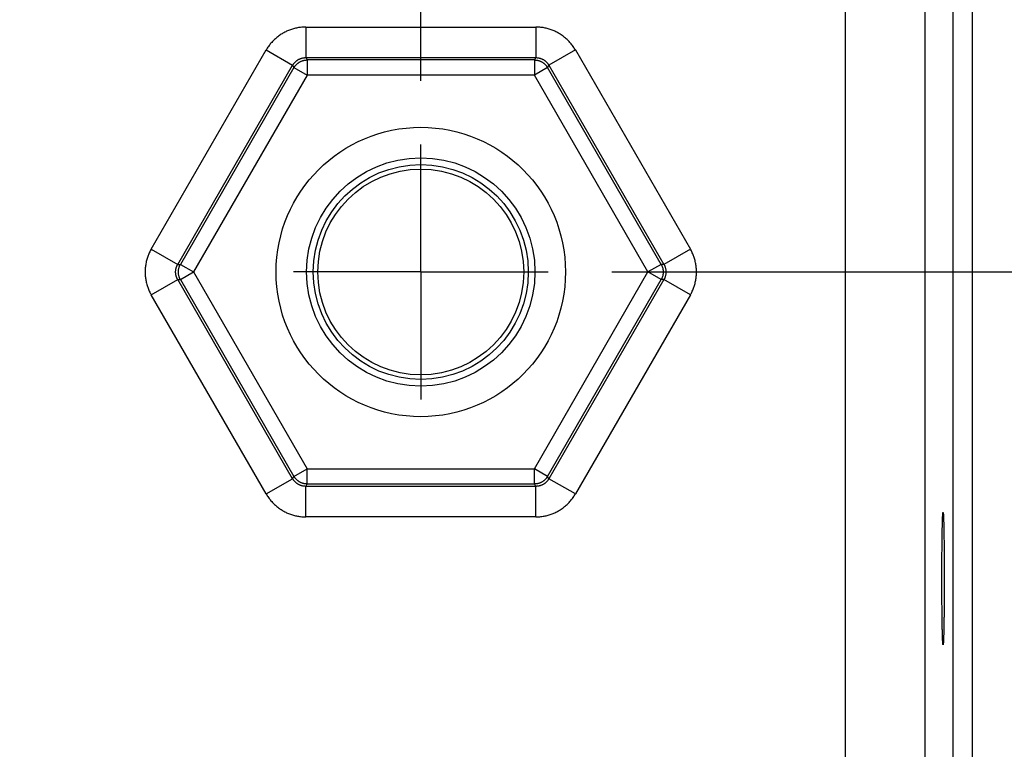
# Model space of a CAD drawing. Header units: inches. Extents: x 0 to 34, y 0 to 22.
# Tile 136 of 152: x 23.4 to 24.4, y 15.7 to 16.4. Entities that reach past the tile are written whole.
import ezdxf

# ---------------------------------------------------------------- set-up
doc = ezdxf.new("R2010")
doc.units = ezdxf.units.IN
doc.header["$LTSCALE"] = 1.87
doc.header["$MEASUREMENT"] = 0
doc.linetypes.add('CENTER', pattern=[0.6, 0.375, -0.075, 0.075, -0.075])
doc.layers.get('0').update_dxf_attribs({"linetype": 'CONTINUOUS'})
doc.layers.add('DEFAULT_1', color=7, linetype='CENTER')
doc.layers.add('DIMENSIONS', color=7, linetype='CONTINUOUS')
doc.styles.get("Standard").update_dxf_attribs({"font": 'txt', "width": 0.8})
doc.dimstyles.new('DIMSTYLE_1', dxfattribs={"dimtxt": 0.125, "dimasz": 0.18, "dimexe": 0.18, "dimexo": 0.0625, "dimgap": 0.09, "dimtad": 0, "dimtih": 1, "dimtoh": 1, "dimdec": 3, "dimzin": 4, "dimdsep": 46, "dimtxsty": 'STANDARD', "dimblk": '_FILLED', "dimblk1": '_FILLED', "dimblk2": '_FILLED', "dimcen": 0.09, "dimadec": 0, "dimazin": 0, "dimtp": 0.01, "dimtm": 0.01, "dimtfac": 1, "dimtdec": 3, "dimtofl": 0, "dimtmove": 0, "dimatfit": 3, "dimldrblk": '_FILLED', "dimfxl": 1, "dimtolj": 1, "dimtzin": 4, "dimarcsym": 0})

# ---------------------------------------------------------------- blocks, each defined once
blk = doc.blocks.new('_FILLED')
at = {"color": 0, "linetype": 'BYBLOCK'}
blk.add_solid([(0, 0), (-1, 0.1736), (-1, -0.1736)], dxfattribs=at)
blk = doc.blocks.new('*D15')
at = {"layer": 'DIMENSIONS', "color": 2, "linetype": 'CONTINUOUS'}
for p, q in [((23.9664, 16.1609), (25.4028, 16.1609)), ((25.2778, 16.1609), (25.2778, 15.38885)), ((25.2778, 14.12566), (25.2778, 14.95135)), ((24.46132, 14.12566), (25.4028, 14.12566))]:
    blk.add_line(p, q, dxfattribs=at)
at = {"layer": 'DIMENSIONS', "color": 2, "linetype": 'CONTINUOUS', "xscale": 0.18, "yscale": 0.18, "zscale": 0.18}
for p, rotation in [((25.2778, 16.1609), 90), ((25.2778, 14.12566), 270)]:
    blk.add_blockref('_FILLED', p, dxfattribs=dict(at, rotation=rotation))
at = {"layer": 'DIMENSIONS', "color": 2, "linetype": 'CONTINUOUS', "width": 0.8}
for s, p in [('2.035', (24.9778, 15.20135)), ('[', (24.9778, 15.01385)), (']', (25.4778, 15.01385)), ('51.7', (25.0778, 15.01385))]:
    blk.add_text(s, height=0.125, dxfattribs=at).set_placement(p)
blk = doc.blocks.new('*D17')
at = {"layer": 'DIMENSIONS', "color": 2, "linetype": 'CONTINUOUS'}
for p, q in [((17.2788, 16.3485), (17.2788, 19.21914)), ((23.7788, 16.3485), (23.7788, 19.21914)), ((17.2788, 19.09414), (19.58345, 19.09414)), ((23.7788, 19.09414), (21.03345, 19.09414))]:
    blk.add_line(p, q, dxfattribs=at)
at = {"layer": 'DIMENSIONS', "color": 2, "linetype": 'CONTINUOUS', "xscale": 0.18, "yscale": 0.18, "zscale": 0.18, "rotation": 180}
blk.add_blockref('_FILLED', (17.2788, 19.09414), dxfattribs=at)
at = {"layer": 'DIMENSIONS', "color": 2, "linetype": 'CONTINUOUS', "xscale": 0.18, "yscale": 0.18, "zscale": 0.18}
blk.add_blockref('_FILLED', (23.7788, 19.09414), dxfattribs=at)
at = {"layer": 'DIMENSIONS', "color": 2, "linetype": 'CONTINUOUS', "width": 0.8}
for s, p in [('[', (20.27095, 19.03164)), (']', (20.87095, 19.03164)), ('6.500', (19.64595, 19.03164)), ('165.1', (20.37095, 19.03164))]:
    blk.add_text(s, height=0.125, dxfattribs=at).set_placement(p)
blk = doc.blocks.new('*D18')
at = {"layer": 'DIMENSIONS', "color": 2, "linetype": 'CONTINUOUS'}
for p, q in [((23.7788, 16.3485), (23.7788, 18.46914)), ((24.5278, 17.54217), (24.5278, 18.46914)), ((23.7788, 18.34414), (23.4188, 18.34414)), ((24.5278, 18.34414), (24.8878, 18.34414))]:
    blk.add_line(p, q, dxfattribs=at)
at = {"layer": 'DIMENSIONS', "color": 2, "linetype": 'CONTINUOUS', "xscale": 0.18, "yscale": 0.18, "zscale": 0.18}
blk.add_blockref('_FILLED', (23.7788, 18.34414), dxfattribs=at)
at = {"layer": 'DIMENSIONS', "color": 2, "linetype": 'CONTINUOUS', "xscale": 0.18, "yscale": 0.18, "zscale": 0.18, "rotation": 180}
blk.add_blockref('_FILLED', (24.5278, 18.34414), dxfattribs=at)
at = {"layer": 'DIMENSIONS', "color": 2, "linetype": 'CONTINUOUS', "width": 0.8}
for s, p in [('.749', (23.80721, 18.28164)), ('[', (23.80721, 18.09414)), (']', (24.40721, 18.09414)), ('19.02', (23.90721, 18.09414))]:
    blk.add_text(s, height=0.125, dxfattribs=at).set_placement(p)

msp = doc.modelspace()

# ---------------------------------------------------------------- linework, layer by layer
at = {"color": 7, "linetype": 'CONTINUOUS'}
for p, q in [((24.19567, 14.29854), (24.19567, 17.42126)), ((24.30148, 14.34871), (24.30148, 17.37109)), ((24.32047, 14.34871), (24.32047, 17.37109)), ((24.27366, 17.34327), (24.27366, 14.37653)), ((23.66593, 16.40137), (23.89167, 16.40137)), ((23.66593, 16.40137), (23.66593, 16.37139)), ((23.89167, 16.40137), (23.89167, 16.37139)), ((23.51411, 16.18339), (23.62698, 16.37888)), ((23.62698, 16.37888), (23.65295, 16.36389)), ((23.93062, 16.37888), (23.90466, 16.36389)), ((23.93062, 16.37888), (24.04349, 16.18339)), ((23.66593, 16.37139), (23.89167, 16.37139)), ((23.66593, 16.37139), (23.66727, 16.36906)), ((23.89033, 16.36906), (23.66727, 16.36906)), ((23.66727, 16.36906), (23.66727, 16.35407)), ((23.89167, 16.37139), (23.89033, 16.36906)), ((23.89033, 16.36906), (23.89033, 16.35407)), ((23.54008, 16.16839), (23.65295, 16.36389)), ((23.65429, 16.36157), (23.54276, 16.16839)), ((23.65295, 16.36389), (23.65429, 16.36157)), ((23.65429, 16.36157), (23.66727, 16.35407)), ((23.90331, 16.36157), (23.89033, 16.35407)), ((23.90466, 16.36389), (23.90331, 16.36157)), ((24.01484, 16.16839), (23.90331, 16.36157)), ((23.90466, 16.36389), (24.01753, 16.16839)), ((23.66727, 16.35407), (23.55575, 16.1609)), ((23.89033, 16.35407), (23.66727, 16.35407)), ((24.00186, 16.1609), (23.89033, 16.35407)), ((23.51411, 16.18339), (23.54008, 16.16839)), ((24.04349, 16.18339), (24.01753, 16.16839)), ((23.54008, 16.16839), (23.54276, 16.16839)), ((23.54276, 16.16839), (23.55575, 16.1609)), ((24.01484, 16.16839), (24.00186, 16.1609)), ((24.01753, 16.16839), (24.01484, 16.16839)), ((23.54276, 16.1534), (23.55575, 16.1609)), ((23.55575, 16.1609), (23.66727, 15.96773)), ((23.89033, 15.96773), (24.00186, 16.1609)), ((24.01484, 16.1534), (24.00186, 16.1609)), ((23.51411, 16.13841), (23.54008, 16.1534)), ((23.54008, 16.1534), (23.54276, 16.1534)), ((23.65295, 15.95791), (23.54008, 16.1534)), ((23.54276, 16.1534), (23.65429, 15.96023)), ((23.90331, 15.96023), (24.01484, 16.1534)), ((24.01753, 16.1534), (23.90466, 15.95791)), ((24.01753, 16.1534), (24.01484, 16.1534)), ((24.04349, 16.13841), (24.01753, 16.1534)), ((23.62698, 15.94291), (23.51411, 16.13841)), ((24.04349, 16.13841), (23.93062, 15.94291)), ((23.65429, 15.96023), (23.66727, 15.96773)), ((23.66727, 15.96773), (23.89033, 15.96773)), ((23.66727, 15.95273), (23.66727, 15.96773)), ((23.90331, 15.96023), (23.89033, 15.96773)), ((23.89033, 15.95273), (23.89033, 15.96773)), ((23.62698, 15.94291), (23.65295, 15.95791)), ((23.65295, 15.95791), (23.65429, 15.96023)), ((23.66593, 15.95041), (23.66727, 15.95273)), ((23.66727, 15.95273), (23.89033, 15.95273)), ((23.89167, 15.95041), (23.89033, 15.95273)), ((23.90466, 15.95791), (23.90331, 15.96023)), ((23.93062, 15.94291), (23.90466, 15.95791)), ((23.89167, 15.95041), (23.66593, 15.95041)), ((23.66593, 15.92043), (23.66593, 15.95041)), ((23.89167, 15.92043), (23.89167, 15.95041)), ((23.89167, 15.92043), (23.66593, 15.92043))]:
    msp.add_line(p, q, dxfattribs=at)
for radius in [0.14207, 0.11208, 0.10553, 0.10103]:
    msp.add_circle((23.7788, 16.1609), radius, dxfattribs=at)
for points, knots in [([(23.66593, 16.40137), (23.66525, 16.40137), (23.66389, 16.40134), (23.66185, 16.4012), (23.65982, 16.40097), (23.65779, 16.40064), (23.65578, 16.40023), (23.6538, 16.39972), (23.65184, 16.39912), (23.64991, 16.39844), (23.64801, 16.39766), (23.64615, 16.39681), (23.64434, 16.39586), (23.64256, 16.39484), (23.64084, 16.39374), (23.63916, 16.39255), (23.63754, 16.3913), (23.63598, 16.38997), (23.63449, 16.38857), (23.63306, 16.38711), (23.63169, 16.38558), (23.6304, 16.38399), (23.62918, 16.38234), (23.62803, 16.38064), (23.62733, 16.37947), (23.62698, 16.37888)], [0, 0, 0, 0, 0.043229, 0.086646, 0.130177, 0.173746, 0.217277, 0.260749, 0.304202, 0.34767, 0.391153, 0.43464, 0.478124, 0.521596, 0.565065, 0.608554, 0.652068, 0.695571, 0.739034, 0.78249, 0.825993, 0.869542, 0.913091, 0.956593, 1, 1, 1, 1]), ([(23.93062, 16.37888), (23.93028, 16.37947), (23.92957, 16.38063), (23.92843, 16.38233), (23.92722, 16.38398), (23.92592, 16.38557), (23.92456, 16.3871), (23.92313, 16.38856), (23.92163, 16.38996), (23.92007, 16.39129), (23.91845, 16.39255), (23.91678, 16.39373), (23.91505, 16.39483), (23.91328, 16.39586), (23.91146, 16.3968), (23.9096, 16.39766), (23.90771, 16.39843), (23.90577, 16.39912), (23.90382, 16.39972), (23.90183, 16.40022), (23.89983, 16.40064), (23.8978, 16.40097), (23.89576, 16.4012), (23.89372, 16.40134), (23.89235, 16.40137), (23.89167, 16.40137)], [0, 0, 0, 0, 0.043229, 0.086646, 0.130177, 0.173746, 0.217277, 0.260749, 0.304202, 0.34767, 0.391153, 0.43464, 0.478124, 0.521596, 0.565065, 0.608554, 0.652068, 0.695571, 0.739034, 0.78249, 0.825993, 0.869542, 0.913091, 0.956593, 1, 1, 1, 1]), ([(23.65295, 16.36389), (23.65309, 16.36415), (23.6534, 16.36464), (23.6539, 16.36536), (23.65444, 16.36604), (23.65502, 16.3667), (23.65564, 16.36731), (23.65629, 16.36789), (23.65697, 16.36843), (23.65768, 16.36893), (23.65843, 16.36939), (23.65919, 16.36981), (23.65998, 16.37017), (23.66079, 16.3705), (23.66162, 16.37077), (23.66247, 16.371), (23.66332, 16.37117), (23.66419, 16.3713), (23.66506, 16.37137), (23.66564, 16.37139), (23.66593, 16.37139)], [0, 0, 0, 0, 0.055688, 0.111305, 0.166866, 0.222384, 0.277875, 0.333354, 0.388835, 0.444322, 0.499805, 0.555281, 0.610769, 0.666295, 0.721856, 0.777435, 0.83303, 0.888649, 0.944302, 1, 1, 1, 1]), ([(23.65429, 16.36157), (23.65444, 16.36182), (23.65474, 16.36231), (23.65524, 16.36303), (23.65578, 16.36371), (23.65637, 16.36436), (23.65698, 16.36498), (23.65763, 16.36556), (23.65832, 16.3661), (23.65903, 16.3666), (23.65978, 16.36706), (23.66054, 16.36747), (23.66133, 16.36784), (23.66215, 16.36816), (23.66297, 16.36844), (23.66382, 16.36867), (23.66467, 16.36884), (23.66553, 16.36897), (23.6664, 16.36905), (23.66698, 16.36906), (23.66727, 16.36906)], [0, 0, 0, 0, 0.055549, 0.111101, 0.166654, 0.222209, 0.277765, 0.333323, 0.388881, 0.444441, 0.5, 0.555559, 0.611119, 0.666677, 0.722235, 0.777791, 0.833346, 0.888899, 0.944451, 1, 1, 1, 1]), ([(23.89033, 16.36906), (23.89062, 16.36906), (23.8912, 16.36905), (23.89207, 16.36897), (23.89293, 16.36884), (23.89379, 16.36867), (23.89463, 16.36844), (23.89546, 16.36817), (23.89627, 16.36784), (23.89706, 16.36747), (23.89783, 16.36706), (23.89857, 16.3666), (23.89929, 16.3661), (23.89997, 16.36556), (23.90062, 16.36498), (23.90124, 16.36436), (23.90182, 16.36371), (23.90236, 16.36303), (23.90286, 16.36231), (23.90317, 16.36182), (23.90331, 16.36157)], [0, 0, 0, 0, 0.055497, 0.111009, 0.16655, 0.222116, 0.277683, 0.333244, 0.388808, 0.444373, 0.499942, 0.555507, 0.611073, 0.666639, 0.722204, 0.777767, 0.833328, 0.888888, 0.944447, 1, 1, 1, 1]), ([(23.89167, 16.37139), (23.89196, 16.37139), (23.89255, 16.37137), (23.89342, 16.3713), (23.89428, 16.37117), (23.89514, 16.371), (23.89598, 16.37077), (23.89681, 16.3705), (23.89762, 16.37018), (23.89841, 16.36981), (23.89917, 16.36939), (23.89992, 16.36894), (23.90063, 16.36844), (23.90131, 16.3679), (23.90197, 16.36732), (23.90258, 16.3667), (23.90316, 16.36604), (23.9037, 16.36536), (23.90421, 16.36464), (23.90451, 16.36415), (23.90466, 16.36389)], [0, 0, 0, 0, 0.055688, 0.111305, 0.166866, 0.222384, 0.277875, 0.333354, 0.388835, 0.444322, 0.499805, 0.555281, 0.610769, 0.666295, 0.721856, 0.777435, 0.83303, 0.888649, 0.944302, 1, 1, 1, 1]), ([(23.51411, 16.18339), (23.51377, 16.1828), (23.51312, 16.1816), (23.51222, 16.17977), (23.5114, 16.17789), (23.51067, 16.17597), (23.51003, 16.17403), (23.50948, 16.17205), (23.50901, 16.17006), (23.50864, 16.16804), (23.50836, 16.16602), (23.50818, 16.16398), (23.50808, 16.16193), (23.50808, 16.15988), (23.50818, 16.15784), (23.50836, 16.1558), (23.50864, 16.15377), (23.50901, 16.15175), (23.50947, 16.14976), (23.51003, 16.14778), (23.51067, 16.14584), (23.5114, 16.14392), (23.51222, 16.14204), (23.51312, 16.1402), (23.51377, 16.139), (23.51411, 16.13841)], [0, 0, 0, 0, 0.043229, 0.086646, 0.130177, 0.173746, 0.217277, 0.260749, 0.304202, 0.34767, 0.391153, 0.43464, 0.478124, 0.521596, 0.565065, 0.608554, 0.652068, 0.695571, 0.739034, 0.78249, 0.825993, 0.869542, 0.913091, 0.956593, 1, 1, 1, 1]), ([(24.04349, 16.13841), (24.04383, 16.139), (24.04448, 16.14019), (24.04538, 16.14203), (24.0462, 16.14391), (24.04693, 16.14583), (24.04757, 16.14777), (24.04813, 16.14974), (24.04859, 16.15174), (24.04896, 16.15375), (24.04924, 16.15578), (24.04943, 16.15782), (24.04952, 16.15987), (24.04952, 16.16192), (24.04943, 16.16396), (24.04924, 16.166), (24.04896, 16.16803), (24.04859, 16.17005), (24.04813, 16.17204), (24.04758, 16.17402), (24.04694, 16.17596), (24.04621, 16.17788), (24.04539, 16.17976), (24.04449, 16.1816), (24.04383, 16.1828), (24.04349, 16.18339)], [0, 0, 0, 0, 0.043229, 0.086646, 0.130177, 0.173746, 0.217277, 0.260749, 0.304202, 0.34767, 0.391153, 0.43464, 0.478124, 0.521596, 0.565065, 0.608554, 0.652068, 0.695571, 0.739034, 0.78249, 0.825993, 0.869542, 0.913091, 0.956593, 1, 1, 1, 1]), ([(23.54008, 16.1534), (23.53993, 16.15366), (23.53966, 16.15417), (23.53928, 16.15496), (23.53896, 16.15577), (23.53869, 16.1566), (23.53846, 16.15744), (23.53828, 16.15829), (23.53816, 16.15916), (23.53808, 16.16002), (23.53805, 16.1609), (23.53808, 16.16177), (23.53816, 16.16264), (23.53828, 16.1635), (23.53846, 16.16435), (23.53869, 16.1652), (23.53896, 16.16603), (23.53928, 16.16684), (23.53965, 16.16763), (23.53993, 16.16814), (23.54008, 16.16839)], [0, 0, 0, 0, 0.055688, 0.111305, 0.166866, 0.222384, 0.277875, 0.333354, 0.388835, 0.444322, 0.499805, 0.555281, 0.610769, 0.666295, 0.721856, 0.777435, 0.83303, 0.888649, 0.944302, 1, 1, 1, 1]), ([(23.54276, 16.1534), (23.54262, 16.15366), (23.54234, 16.15417), (23.54197, 16.15496), (23.54165, 16.15577), (23.54138, 16.1566), (23.54115, 16.15744), (23.54098, 16.15829), (23.54085, 16.15916), (23.54077, 16.16003), (23.54075, 16.1609), (23.54077, 16.16177), (23.54085, 16.16264), (23.54098, 16.1635), (23.54115, 16.16436), (23.54138, 16.1652), (23.54165, 16.16603), (23.54197, 16.16684), (23.54234, 16.16763), (23.54262, 16.16814), (23.54276, 16.16839)], [0, 0, 0, 0, 0.055497, 0.111009, 0.16655, 0.222116, 0.277683, 0.333244, 0.388808, 0.444373, 0.499942, 0.555507, 0.611073, 0.666639, 0.722204, 0.777767, 0.833328, 0.888888, 0.944447, 1, 1, 1, 1]), ([(24.01484, 16.16839), (24.01499, 16.16814), (24.01526, 16.16763), (24.01563, 16.16684), (24.01595, 16.16603), (24.01623, 16.1652), (24.01645, 16.16436), (24.01663, 16.1635), (24.01676, 16.16264), (24.01683, 16.16177), (24.01686, 16.1609), (24.01683, 16.16003), (24.01675, 16.15916), (24.01663, 16.15829), (24.01645, 16.15744), (24.01623, 16.1566), (24.01595, 16.15577), (24.01563, 16.15496), (24.01526, 16.15417), (24.01499, 16.15366), (24.01484, 16.1534)], [0, 0, 0, 0, 0.055553, 0.111112, 0.166672, 0.222233, 0.277796, 0.333361, 0.388927, 0.444493, 0.500058, 0.555627, 0.611192, 0.666756, 0.722317, 0.777884, 0.83345, 0.888991, 0.944503, 1, 1, 1, 1]), ([(24.01753, 16.16839), (24.01767, 16.16814), (24.01795, 16.16763), (24.01832, 16.16684), (24.01864, 16.16603), (24.01892, 16.1652), (24.01914, 16.16436), (24.01932, 16.1635), (24.01945, 16.16264), (24.01952, 16.16177), (24.01955, 16.1609), (24.01953, 16.16003), (24.01945, 16.15916), (24.01932, 16.1583), (24.01915, 16.15744), (24.01892, 16.1566), (24.01864, 16.15577), (24.01832, 16.15496), (24.01795, 16.15417), (24.01767, 16.15366), (24.01753, 16.1534)], [0, 0, 0, 0, 0.055688, 0.111305, 0.166866, 0.222384, 0.277875, 0.333354, 0.388835, 0.444322, 0.499805, 0.555281, 0.610769, 0.666295, 0.721856, 0.777435, 0.83303, 0.888649, 0.944302, 1, 1, 1, 1]), ([(23.66593, 15.95041), (23.66564, 15.95041), (23.66506, 15.95043), (23.66419, 15.9505), (23.66332, 15.95063), (23.66247, 15.9508), (23.66163, 15.95103), (23.6608, 15.9513), (23.65999, 15.95162), (23.6592, 15.95199), (23.65843, 15.9524), (23.65769, 15.95286), (23.65698, 15.95336), (23.65629, 15.9539), (23.65564, 15.95448), (23.65502, 15.9551), (23.65444, 15.95575), (23.6539, 15.95644), (23.6534, 15.95716), (23.65309, 15.95765), (23.65295, 15.95791)], [0, 0, 0, 0, 0.055688, 0.111305, 0.166866, 0.222384, 0.277875, 0.333354, 0.388835, 0.444322, 0.499805, 0.555281, 0.610769, 0.666295, 0.721856, 0.777435, 0.83303, 0.888649, 0.944302, 1, 1, 1, 1]), ([(23.66727, 15.95273), (23.66698, 15.95274), (23.6664, 15.95275), (23.66553, 15.95283), (23.66467, 15.95296), (23.66382, 15.95313), (23.66297, 15.95336), (23.66215, 15.95363), (23.66133, 15.95396), (23.66054, 15.95432), (23.65978, 15.95474), (23.65903, 15.9552), (23.65832, 15.9557), (23.65763, 15.95624), (23.65698, 15.95682), (23.65637, 15.95743), (23.65578, 15.95809), (23.65524, 15.95877), (23.65474, 15.95948), (23.65444, 15.95998), (23.65429, 15.96023)], [0, 0, 0, 0, 0.055549, 0.111101, 0.166654, 0.222209, 0.277765, 0.333323, 0.388881, 0.444441, 0.5, 0.555559, 0.611119, 0.666677, 0.722235, 0.777791, 0.833346, 0.888899, 0.944451, 1, 1, 1, 1]), ([(23.90331, 15.96023), (23.90317, 15.95998), (23.90286, 15.95948), (23.90236, 15.95877), (23.90182, 15.95809), (23.90124, 15.95743), (23.90062, 15.95682), (23.89997, 15.95624), (23.89929, 15.9557), (23.89857, 15.9552), (23.89783, 15.95474), (23.89706, 15.95432), (23.89627, 15.95396), (23.89546, 15.95363), (23.89463, 15.95336), (23.89379, 15.95313), (23.89294, 15.95296), (23.89207, 15.95283), (23.8912, 15.95275), (23.89062, 15.95274), (23.89033, 15.95273)], [0, 0, 0, 0, 0.055549, 0.111101, 0.166654, 0.222209, 0.277765, 0.333323, 0.388881, 0.444441, 0.5, 0.555559, 0.611119, 0.666677, 0.722235, 0.777791, 0.833346, 0.888899, 0.944451, 1, 1, 1, 1]), ([(23.90466, 15.95791), (23.90451, 15.95765), (23.90421, 15.95716), (23.9037, 15.95644), (23.90316, 15.95575), (23.90258, 15.9551), (23.90197, 15.95449), (23.90132, 15.95391), (23.90063, 15.95336), (23.89992, 15.95286), (23.89918, 15.95241), (23.89841, 15.95199), (23.89762, 15.95162), (23.89681, 15.9513), (23.89598, 15.95103), (23.89514, 15.9508), (23.89428, 15.95063), (23.89342, 15.9505), (23.89255, 15.95043), (23.89196, 15.95041), (23.89167, 15.95041)], [0, 0, 0, 0, 0.055688, 0.111305, 0.166866, 0.222384, 0.277875, 0.333354, 0.388835, 0.444322, 0.499805, 0.555281, 0.610769, 0.666295, 0.721856, 0.777435, 0.83303, 0.888649, 0.944302, 1, 1, 1, 1]), ([(23.62698, 15.94291), (23.62732, 15.94233), (23.62803, 15.94116), (23.62917, 15.93947), (23.63039, 15.93782), (23.63168, 15.93623), (23.63305, 15.9347), (23.63448, 15.93323), (23.63598, 15.93184), (23.63753, 15.93051), (23.63915, 15.92925), (23.64083, 15.92807), (23.64255, 15.92697), (23.64432, 15.92594), (23.64614, 15.925), (23.648, 15.92414), (23.6499, 15.92337), (23.65183, 15.92268), (23.65379, 15.92208), (23.65577, 15.92157), (23.65778, 15.92116), (23.6598, 15.92083), (23.66184, 15.9206), (23.66389, 15.92046), (23.66525, 15.92043), (23.66593, 15.92043)], [0, 0, 0, 0, 0.043229, 0.086646, 0.130177, 0.173746, 0.217277, 0.260749, 0.304202, 0.34767, 0.391153, 0.43464, 0.478124, 0.521596, 0.565065, 0.608554, 0.652068, 0.695571, 0.739034, 0.78249, 0.825993, 0.869542, 0.913091, 0.956593, 1, 1, 1, 1]), ([(23.89167, 15.92043), (23.89235, 15.92043), (23.89371, 15.92046), (23.89575, 15.9206), (23.89779, 15.92083), (23.89981, 15.92116), (23.90182, 15.92157), (23.90381, 15.92208), (23.90576, 15.92268), (23.90769, 15.92336), (23.90959, 15.92413), (23.91145, 15.92499), (23.91327, 15.92593), (23.91504, 15.92696), (23.91677, 15.92806), (23.91844, 15.92924), (23.92006, 15.9305), (23.92162, 15.93183), (23.92312, 15.93323), (23.92455, 15.93469), (23.92591, 15.93622), (23.92721, 15.93781), (23.92843, 15.93946), (23.92957, 15.94116), (23.93028, 15.94232), (23.93062, 15.94291)], [0, 0, 0, 0, 0.043229, 0.086646, 0.130177, 0.173746, 0.217277, 0.260749, 0.304202, 0.34767, 0.391153, 0.43464, 0.478124, 0.521596, 0.565065, 0.608554, 0.652068, 0.695571, 0.739034, 0.78249, 0.825993, 0.869542, 0.913091, 0.956593, 1, 1, 1, 1]), ([(24.29163, 15.79494), (24.2916, 15.79494), (24.29156, 15.79504), (24.29152, 15.7952), (24.29147, 15.79551), (24.29143, 15.79591), (24.29138, 15.79644), (24.29134, 15.79707), (24.29129, 15.79782), (24.29125, 15.79869), (24.2912, 15.79966), (24.29116, 15.80074), (24.29111, 15.80193), (24.29107, 15.80322), (24.29103, 15.80462), (24.29099, 15.80611), (24.29095, 15.8077), (24.29091, 15.80939), (24.29088, 15.81117), (24.29084, 15.81303), (24.29081, 15.81498), (24.29077, 15.81701), (24.29074, 15.81912), (24.29071, 15.8213), (24.29069, 15.82355), (24.29066, 15.82586), (24.29064, 15.82824), (24.29061, 15.83067), (24.29059, 15.83316), (24.29057, 15.83569), (24.29056, 15.83827), (24.29054, 15.84089), (24.29053, 15.84354), (24.29052, 15.84622), (24.29051, 15.84893), (24.2905, 15.85165), (24.2905, 15.85439), (24.29049, 15.85714), (24.29049, 15.8599), (24.29049, 15.86265), (24.2905, 15.8654), (24.2905, 15.86814), (24.29051, 15.87087), (24.29052, 15.87358), (24.29053, 15.87626), (24.29054, 15.87891), (24.29056, 15.88153), (24.29057, 15.8841), (24.29059, 15.88664), (24.29061, 15.88912), (24.29064, 15.89156), (24.29066, 15.89394), (24.29069, 15.89625), (24.29071, 15.8985), (24.29074, 15.90068), (24.29077, 15.90279), (24.29081, 15.90482), (24.29084, 15.90677), (24.29088, 15.90863), (24.29091, 15.91041), (24.29095, 15.91209), (24.29099, 15.91369), (24.29103, 15.91518), (24.29107, 15.91658), (24.29111, 15.91787), (24.29116, 15.91906), (24.2912, 15.92014), (24.29125, 15.92111), (24.29129, 15.92197), (24.29134, 15.92273), (24.29138, 15.92336), (24.29143, 15.92389), (24.29147, 15.92429), (24.29152, 15.9246), (24.29156, 15.92476), (24.2916, 15.92486), (24.29163, 15.92486)], [0, 0, 0, 0, 0.000583, 0.001983, 0.00426, 0.007422, 0.011467, 0.016388, 0.02218, 0.02883, 0.036328, 0.044662, 0.053812, 0.063769, 0.074511, 0.086015, 0.098271, 0.111245, 0.124921, 0.139275, 0.154273, 0.169899, 0.186118, 0.202899, 0.220221, 0.23804, 0.256335, 0.27507, 0.294203, 0.313716, 0.333559, 0.3537, 0.374111, 0.39474, 0.415566, 0.436543, 0.457628, 0.478798, 0.5, 0.521202, 0.542372, 0.563457, 0.584434, 0.60526, 0.625889, 0.6463, 0.666441, 0.686284, 0.705797, 0.72493, 0.743665, 0.76196, 0.779779, 0.797101, 0.813882, 0.830101, 0.845727, 0.860725, 0.875079, 0.888755, 0.901729, 0.913985, 0.925489, 0.936231, 0.946188, 0.955338, 0.963672, 0.97117, 0.97782, 0.983612, 0.988533, 0.992578, 0.99574, 0.998017, 0.999417, 1, 1, 1, 1]), ([(24.29163, 15.92486), (24.29165, 15.92486), (24.29169, 15.92476), (24.29173, 15.9246), (24.29178, 15.92429), (24.29182, 15.92389), (24.29187, 15.92336), (24.29192, 15.92273), (24.29196, 15.92197), (24.29201, 15.92111), (24.29205, 15.92014), (24.2921, 15.91906), (24.29214, 15.91787), (24.29218, 15.91658), (24.29222, 15.91518), (24.29226, 15.91369), (24.2923, 15.91209), (24.29234, 15.91041), (24.29238, 15.90863), (24.29241, 15.90677), (24.29245, 15.90482), (24.29248, 15.90279), (24.29251, 15.90068), (24.29254, 15.8985), (24.29257, 15.89625), (24.29259, 15.89394), (24.29262, 15.89156), (24.29264, 15.88912), (24.29266, 15.88664), (24.29268, 15.8841), (24.2927, 15.88153), (24.29271, 15.87891), (24.29272, 15.87626), (24.29274, 15.87358), (24.29274, 15.87087), (24.29275, 15.86814), (24.29276, 15.8654), (24.29276, 15.86265), (24.29276, 15.8599), (24.29276, 15.85714), (24.29276, 15.85439), (24.29275, 15.85165), (24.29274, 15.84893), (24.29274, 15.84622), (24.29272, 15.84354), (24.29271, 15.84089), (24.2927, 15.83827), (24.29268, 15.83569), (24.29266, 15.83316), (24.29264, 15.83067), (24.29262, 15.82824), (24.29259, 15.82586), (24.29257, 15.82355), (24.29254, 15.8213), (24.29251, 15.81912), (24.29248, 15.81701), (24.29245, 15.81498), (24.29241, 15.81303), (24.29238, 15.81117), (24.29234, 15.80939), (24.2923, 15.8077), (24.29226, 15.80611), (24.29222, 15.80462), (24.29218, 15.80322), (24.29214, 15.80193), (24.2921, 15.80074), (24.29205, 15.79966), (24.29201, 15.79869), (24.29196, 15.79782), (24.29192, 15.79707), (24.29187, 15.79644), (24.29182, 15.79591), (24.29178, 15.79551), (24.29173, 15.7952), (24.29169, 15.79504), (24.29165, 15.79494), (24.29163, 15.79494)], [0, 0, 0, 0, 0.000583, 0.001983, 0.00426, 0.007422, 0.011467, 0.016388, 0.02218, 0.02883, 0.036328, 0.044662, 0.053812, 0.063769, 0.074511, 0.086015, 0.098271, 0.111245, 0.124921, 0.139275, 0.154273, 0.169899, 0.186118, 0.202899, 0.220221, 0.23804, 0.256335, 0.27507, 0.294203, 0.313716, 0.333559, 0.3537, 0.374111, 0.39474, 0.415566, 0.436543, 0.457628, 0.478798, 0.5, 0.521202, 0.542372, 0.563457, 0.584434, 0.60526, 0.625889, 0.6463, 0.666441, 0.686284, 0.705797, 0.72493, 0.743665, 0.76196, 0.779779, 0.797101, 0.813882, 0.830101, 0.845727, 0.860725, 0.875079, 0.888755, 0.901729, 0.913985, 0.925489, 0.936231, 0.946188, 0.955338, 0.963672, 0.97117, 0.97782, 0.983612, 0.988533, 0.992578, 0.99574, 0.998017, 0.999417, 1, 1, 1, 1])]:
    msp.add_open_spline(points, degree=3, knots=knots, dxfattribs=at)
at = {"layer": 'DEFAULT_1', "color": 7, "linetype": 'CENTER'}
for q in [(23.7788, 16.286), (23.6537, 16.1609), (23.9039, 16.1609), (23.7788, 16.0358)]:
    msp.add_line((23.7788, 16.1609), q, dxfattribs=at)

# ---------------------------------------------------------------- dimensions: what is measured, and where the dimension line sits
at = {"layer": 'DIMENSIONS', "color": 2, "linetype": 'CONTINUOUS'}
for base, p1, p2, picture, middle in [((23.7788, 19.09414), (17.2788, 16.3485), (23.7788, 16.3485), '*D17', (20.30845, 19.09414)), ((24.5278, 18.34414), (23.7788, 16.3485), (24.5278, 17.54217), '*D18', (24.15721, 18.25039))]:
    dim = msp.add_linear_dim(base=base, p1=p1, p2=p2, dimstyle='DIMSTYLE_1', dxfattribs=at)
    dim.commit()
    dim.dimension.update_dxf_attribs({"geometry": picture, "text_midpoint": middle, "dimtype": 160})
dim = msp.add_linear_dim(base=(25.2778, 14.12566), p1=(23.9664, 16.1609), p2=(24.46132, 14.12566), angle=270, dimstyle='DIMSTYLE_1', dxfattribs=at)
dim.commit()
dim.dimension.update_dxf_attribs({"geometry": '*D15', "text_midpoint": (25.2778, 15.1701), "dimtype": 160})

doc.saveas('drawing.dxf')
